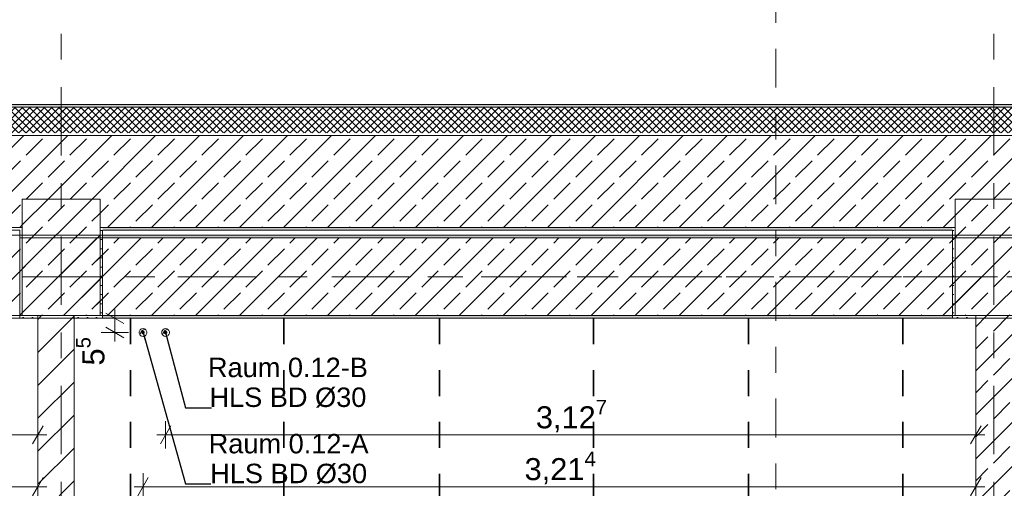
# Model space of a CAD drawing. Header units: metres. Extents: x -3.6 to 84.5, y -11 to 16.8.
# Tile 16 of 76: x 7.6 to 11.4, y 12.3 to 14.1. Entities that reach past the tile are written whole.
import ezdxf

# ---------------------------------------------------------------- set-up
doc = ezdxf.new("R2010")
doc.units = ezdxf.units.M
doc.header["$MEASUREMENT"] = 0
for name, pattern in [('Achse', [0.2, 0.1, -0.05, 0, -0.05]), ('Schnittlinie', [0.3, 0.15, -0.075, 0, -0.075]), ('Strichlinie doppelt', [0.546806, 0.264583, -0.105833, 0.070556, -0.105833]), ('Wipeout_Contour', [1, 0, -1])]:
    doc.linetypes.add(name, pattern=pattern)
for name, color, linetype in [('155 - Bemaßung_ Beschriftung.Ausbau - Deckenelemente', 7, 'Continuous'), ('201a - Marker.Schnitt - optisch Grundriss', 7, 'Continuous'), ('451 - Universal.Achsen Raster', 7, 'Continuous'), ('604 - Struktur.Wand Aussen', 7, 'Continuous'), ('605 - Struktur.Wand Innen', 7, 'Continuous'), ('607 - Struktur.Stütze', 7, 'Continuous'), ('608 - Struktur.Träger', 7, 'Continuous')]:
    doc.layers.add(name, color=color, linetype=linetype)
doc.styles.add('ERSTELLTER_STIL_2', font='txt')
doc.dimstyles.new('ERSTELLTER_STIL__1', dxfattribs={"dimtxt": 0.1, "dimasz": 0.0532, "dimexe": 0.18, "dimexo": 0.0625, "dimgap": 0, "dimtad": 1, "dimtih": 1, "dimtoh": 1, "dimzin": 0, "dimdsep": 46, "dimtxsty": 'ERSTELLTER_STIL_2', "dimblk": 'ARROWHEAD_2', "dimblk1": 'ARROWHEAD_2', "dimblk2": 'ARROWHEAD_2', "dimcen": 0.09, "dimse1": 1, "dimse2": 1, "dimclrd": 7, "dimclre": 7, "dimclrt": 7, "dimazin": 0, "dimtfac": 1, "dimtdec": 4, "dimtmove": 0, "dimatfit": 3, "dimfxl": 1, "dimtolj": 1, "dimtzin": 0, "dimarcsym": 0})
doc.dimstyles.new('ERSTELLTER_STIL__3', dxfattribs={"dimtxt": 0.085, "dimasz": 0.0532, "dimexe": 0.18, "dimexo": 0.0625, "dimgap": 0, "dimtad": 1, "dimtih": 1, "dimtoh": 1, "dimzin": 0, "dimdsep": 46, "dimtxsty": 'ERSTELLTER_STIL_2', "dimblk": 'ARROWHEAD_2', "dimblk1": 'ARROWHEAD_2', "dimblk2": 'ARROWHEAD_2', "dimcen": 0.09, "dimse1": 1, "dimse2": 1, "dimclrd": 256, "dimclre": 256, "dimclrt": 256, "dimazin": 0, "dimtfac": 1, "dimtdec": 4, "dimtmove": 0, "dimatfit": 3, "dimfxl": 1, "dimtolj": 1, "dimtzin": 0, "dimarcsym": 0})
doc.dimstyles.new('ERSTELLTER_STIL__5', dxfattribs={"dimtxt": 0.085, "dimasz": 0.0532, "dimexe": 0.18, "dimexo": 0.0625, "dimgap": 0, "dimtad": 1, "dimzin": 0, "dimdsep": 46, "dimtxsty": 'ERSTELLTER_STIL_2', "dimblk": 'ARROWHEAD_2', "dimblk1": 'ARROWHEAD_2', "dimblk2": 'ARROWHEAD_2', "dimcen": 0.09, "dimse1": 1, "dimse2": 1, "dimclrd": 256, "dimclre": 256, "dimclrt": 256, "dimazin": 0, "dimtfac": 1, "dimtdec": 4, "dimtmove": 0, "dimatfit": 3, "dimfxl": 1, "dimtolj": 1, "dimtzin": 0, "dimarcsym": 0})
doc.dimstyles.new('ERSTELLTER_STIL__8', dxfattribs={"dimtxt": 0.18, "dimasz": 0.02736, "dimexe": 0.18, "dimexo": 0.0625, "dimgap": 0, "dimtad": 0, "dimtih": 1, "dimtoh": 1, "dimdec": 4, "dimzin": 0, "dimdsep": 46, "dimcen": 0.09, "dimadec": 0, "dimazin": 0, "dimtfac": 1, "dimtdec": 4, "dimtmove": 0, "dimatfit": 3, "dimldrblk": 'ARROWHEAD_11', "dimfxl": 1, "dimtolj": 1, "dimtzin": 0, "dimarcsym": 0})
pattern_1 = [(45, (0, 0), (-0.01767767, 0.01767767), [0, -0.025])]
pattern_2 = [(45, (0, 0), (-0.0848528, 0.0848528), []), (45, (-0.04243, 0.04243), (-0.0848528, 0.0848528), [0.09, -0.03])]

# ---------------------------------------------------------------- blocks, each defined once
blk = doc.blocks.new('*D257')
at = {"layer": '155 - Bemaßung_ Beschriftung.Ausbau - Deckenelemente', "color": 7, "linetype": 'Continuous', "lineweight": 5}
for p, q in [((9.19, 9.0575), (9.19, 9.1625)), ((9.784, 9.0575), (9.784, 9.1625)), ((9.2102, 9.145), (9.1698, 9.075)), ((9.8042, 9.145), (9.7638, 9.075)), ((9.19, 9.11), (9.784, 9.11))]:
    blk.add_line(p, q, dxfattribs=at)
at = {"layer": '155 - Bemaßung_ Beschriftung.Ausbau - Deckenelemente', "color": 7, "lineweight": 5, "insert": (9.3861, 9.1283), "char_height": 0.1, "attachment_point": 7, "style": 'ERSTELLTER_STIL_2'}
blk.add_mtext('\\A1;{\\pql;\\fArial|b0|i0|c0|p38;59\\fArial|b0|i0|c0|p38;\\A1{\\H.66x;\\S4^  ;}}', dxfattribs=at)
blk = doc.blocks.new('ARROWHEAD_2')
at = {"color": 0, "linetype": 'Continuous', "lineweight": 0}
for p, q in [((0, 0), (-1, 0)), ((-0.378, -0.655), (0.378, 0.655))]:
    blk.add_line(p, q, dxfattribs=at)
blk = doc.blocks.new('*D258')
at = {"layer": '155 - Bemaßung_ Beschriftung.Ausbau - Deckenelemente', "color": 7, "linetype": 'Continuous', "lineweight": 5}
for p, q in [((9.784, 9.0575), (9.784, 9.1625)), ((10.383, 9.0575), (10.383, 9.1625)), ((9.8042, 9.145), (9.7638, 9.075)), ((10.4032, 9.145), (10.3628, 9.075)), ((9.784, 9.11), (10.383, 9.11))]:
    blk.add_line(p, q, dxfattribs=at)
at = {"layer": '155 - Bemaßung_ Beschriftung.Ausbau - Deckenelemente', "color": 7, "lineweight": 5, "insert": (9.9826, 9.1283), "char_height": 0.1, "attachment_point": 7, "style": 'ERSTELLTER_STIL_2'}
blk.add_mtext('\\A1;{\\pql;\\fArial|b0|i0|c0|p38;59\\fArial|b0|i0|c0|p38;\\A1{\\H.66x;\\S9^  ;}}', dxfattribs=at)
blk = doc.blocks.new('*D259')
at = {"layer": '155 - Bemaßung_ Beschriftung.Ausbau - Deckenelemente', "color": 7, "linetype": 'Continuous', "lineweight": 5}
for p, q in [((10.383, 9.0575), (10.383, 9.1625)), ((10.978, 9.0575), (10.978, 9.1625)), ((10.4032, 9.145), (10.3628, 9.075)), ((10.9982, 9.145), (10.9578, 9.075)), ((10.383, 9.11), (10.978, 9.11))]:
    blk.add_line(p, q, dxfattribs=at)
at = {"layer": '155 - Bemaßung_ Beschriftung.Ausbau - Deckenelemente', "color": 7, "lineweight": 5, "insert": (10.5796, 9.1283), "char_height": 0.1, "attachment_point": 7, "style": 'ERSTELLTER_STIL_2'}
blk.add_mtext('\\A1;{\\pql;\\fArial|b0|i0|c0|p38;59\\fArial|b0|i0|c0|p38;\\A1{\\H.66x;\\S5^  ;}}', dxfattribs=at)
blk = doc.blocks.new('*D260')
at = {"layer": '155 - Bemaßung_ Beschriftung.Ausbau - Deckenelemente', "color": 7, "linetype": 'Continuous', "lineweight": 5}
for p, q in [((10.978, 9.0575), (10.978, 9.1625)), ((11.26, 9.0575), (11.26, 9.1625)), ((10.9982, 9.145), (10.9578, 9.075)), ((11.2398, 9.075), (11.2802, 9.145)), ((10.978, 9.11), (11.26, 9.11)), ((11.26, 9.11), (11.2942, 9.11))]:
    blk.add_line(p, q, dxfattribs=at)
at = {"layer": '155 - Bemaßung_ Beschriftung.Ausbau - Deckenelemente', "color": 7, "lineweight": 5, "insert": (11.0181, 9.1283), "char_height": 0.1, "attachment_point": 7, "style": 'ERSTELLTER_STIL_2'}
blk.add_mtext('\\A1;{\\pql;\\fArial|b0|i0|c0|p38;28\\fArial|b0|i0|c0|p38;\\A1{\\H.66x;\\S2^  ;}}', dxfattribs=at)
blk = doc.blocks.new('*D347')
at = {"layer": '155 - Bemaßung_ Beschriftung.Ausbau - Deckenelemente', "color": 92, "linetype": 'Continuous', "lineweight": 9, "true_color": 0x00be00}
for p, q in [((8.133, 12.4875), (8.133, 12.5925)), ((11.26, 12.4875), (11.26, 12.5925)), ((8.1532, 12.575), (8.1128, 12.505)), ((11.2398, 12.505), (11.2802, 12.575)), ((8.0988, 12.54), (8.133, 12.54)), ((8.133, 12.54), (11.26, 12.54)), ((11.26, 12.54), (11.2942, 12.54))]:
    blk.add_line(p, q, dxfattribs=at)
at = {"layer": '155 - Bemaßung_ Beschriftung.Ausbau - Deckenelemente', "color": 92, "lineweight": 9, "true_color": 0x00be00, "insert": (9.5621, 12.5405), "char_height": 0.085, "attachment_point": 7, "style": 'ERSTELLTER_STIL_2'}
blk.add_mtext('\\A1;{\\pql;\\fArial|b0|i0|c0|p38;3,12\\fArial|b0|i0|c0|p38;\\A1{\\H.66x;\\S7^  ;}}', dxfattribs=at)
blk = doc.blocks.new('*D348')
at = {"layer": '155 - Bemaßung_ Beschriftung.Ausbau - Deckenelemente', "color": 92, "linetype": 'Continuous', "lineweight": 9, "true_color": 0x00be00}
for p, q in [((8.046, 12.2875), (8.046, 12.3925)), ((11.26, 12.2875), (11.26, 12.3925)), ((8.0662, 12.375), (8.0258, 12.305)), ((11.2398, 12.305), (11.2802, 12.375)), ((8.0118, 12.34), (8.046, 12.34)), ((8.046, 12.34), (11.26, 12.34)), ((11.26, 12.34), (11.2942, 12.34))]:
    blk.add_line(p, q, dxfattribs=at)
at = {"layer": '155 - Bemaßung_ Beschriftung.Ausbau - Deckenelemente', "color": 92, "lineweight": 9, "true_color": 0x00be00, "insert": (9.5186, 12.3405), "char_height": 0.085, "attachment_point": 7, "style": 'ERSTELLTER_STIL_2'}
blk.add_mtext('\\A1;{\\pql;\\fArial|b0|i0|c0|p38;3,21\\fArial|b0|i0|c0|p38;\\A1{\\H.66x;\\S4^  ;}}', dxfattribs=at)
blk = doc.blocks.new('*D349')
at = {"layer": '155 - Bemaßung_ Beschriftung.Ausbau - Deckenelemente', "color": 92, "linetype": 'Continuous', "lineweight": 9, "true_color": 0x00be00}
for p, q in [((7.9724, 12.9698), (7.9024, 13.0102)), ((7.9374, 12.99), (7.9374, 13.0242)), ((7.9899, 12.99), (7.8849, 12.99)), ((7.9374, 12.935), (7.9374, 12.99)), ((7.9899, 12.935), (7.8849, 12.935)), ((7.9024, 12.9552), (7.9724, 12.9148)), ((7.9374, 12.9008), (7.9374, 12.935))]:
    blk.add_line(p, q, dxfattribs=at)
at = {"layer": '155 - Bemaßung_ Beschriftung.Ausbau - Deckenelemente', "color": 92, "lineweight": 9, "true_color": 0x00be00, "insert": (7.9218, 12.8077), "char_height": 0.085, "attachment_point": 7, "rotation": 90, "style": 'ERSTELLTER_STIL_2'}
blk.add_mtext('\\A1;{\\pql;\\fArial|b0|i0|c0|p38;5\\fArial|b0|i0|c0|p38;\\A1{\\H.66x;\\S5^  ;}}', dxfattribs=at)
blk = doc.blocks.new('*D353')
at = {"layer": '155 - Bemaßung_ Beschriftung.Ausbau - Deckenelemente', "color": 92, "linetype": 'Continuous', "lineweight": 9, "true_color": 0x00be00}
for p, q in [((4.267, 12.4875), (4.267, 12.5925)), ((7.64, 12.4875), (7.64, 12.5925)), ((4.2872, 12.575), (4.2468, 12.505)), ((7.6198, 12.505), (7.6602, 12.575)), ((4.267, 12.54), (7.64, 12.54)), ((7.64, 12.54), (7.6742, 12.54))]:
    blk.add_line(p, q, dxfattribs=at)
at = {"layer": '155 - Bemaßung_ Beschriftung.Ausbau - Deckenelemente', "color": 92, "lineweight": 9, "true_color": 0x00be00, "insert": (5.8191, 12.5405), "char_height": 0.085, "attachment_point": 7, "style": 'ERSTELLTER_STIL_2'}
blk.add_mtext('\\A1;{\\pql;\\fArial|b0|i0|c0|p38;3,37\\fArial|b0|i0|c0|p38;\\A1{\\H.66x;\\S3^  ;}}', dxfattribs=at)
blk = doc.blocks.new('*D354')
at = {"layer": '155 - Bemaßung_ Beschriftung.Ausbau - Deckenelemente', "color": 92, "linetype": 'Continuous', "lineweight": 9, "true_color": 0x00be00}
for p, q in [((3.66, 12.2875), (3.66, 12.3925)), ((7.64, 12.2875), (7.64, 12.3925)), ((3.6802, 12.375), (3.6398, 12.305)), ((7.6198, 12.305), (7.6602, 12.375)), ((3.6258, 12.34), (3.66, 12.34)), ((3.66, 12.34), (7.64, 12.34)), ((7.64, 12.34), (7.6742, 12.34))]:
    blk.add_line(p, q, dxfattribs=at)
at = {"layer": '155 - Bemaßung_ Beschriftung.Ausbau - Deckenelemente', "color": 92, "lineweight": 9, "true_color": 0x00be00, "insert": (5.5369, 12.357), "char_height": 0.085, "attachment_point": 7, "style": 'ERSTELLTER_STIL_2'}
blk.add_mtext('\\A1;{\\pql;\\fArial|b0|i0|c0|p38;3,98}', dxfattribs=at)
blk = doc.blocks.new('ARROWHEAD_11')
at = {"color": 0, "linetype": 'Continuous', "lineweight": 0}
blk.add_line((0, 0), (-1, 0), dxfattribs=at)
at = {"color": 0, "linetype": 'Continuous', "lineweight": 0, "const_width": 0.25, "flags": 128}
blk.add_lwpolyline([(-0.125, 0, 1), (0.125, 0, 1)], format="xyb", close=True, dxfattribs=at)

msp = doc.modelspace()

# ---------------------------------------------------------------- hatches: boundary and pattern name
at = {"layer": '604 - Struktur.Wand Aussen', "linetype": 'Continuous', "lineweight": 0, "true_color": 0x000000}
h = msp.add_hatch(dxfattribs=at)
h.set_pattern_fill('Verputz_0001', color=18, style=0, pattern_type=2)
h.set_pattern_definition([(0, (0, 0), (0, 0.08660254), [0, -0.05]), (0, (0.025, 0.0433), (0, 0.08660254), [0, -0.05])])
h.paths.add_polyline_path([(-0.125, 13.8062), (-0.1237, 13.805), (11.48, 13.805), (11.48, 13.815), (-0.125, 13.815)])
h = msp.add_hatch(dxfattribs=at)
h.set_pattern_fill('Dämmung__hart_2_0001', color=18, style=0, pattern_type=2)
h.set_pattern_definition([(225, (0, 0), (-0.014142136, 0.014142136), []), (315, (0, 0), (0.014142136, 0.014142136), [])])
h.paths.add_polyline_path([(-0.025, 13.718), (-0.0103, 13.705), (11.48, 13.705), (11.48, 13.805), (-0.025, 13.805)])
h = msp.add_hatch(dxfattribs=at)
h.set_pattern_fill('Beton__Stahlbeton_0001', color=18, style=0, pattern_type=2)
h.set_pattern_definition(pattern_2)
h.paths.add_polyline_path([(11.48, 13.695), (0.405, 13.695), (0.405, 13.45), (0.68, 13.45), (0.68, 13.34), (3.98, 13.34), (3.98, 13.45), (4.28, 13.45), (4.28, 13.34), (7.58, 13.34), (7.58, 13.45), (7.88, 13.45), (7.88, 13.34), (11.18, 13.34), (11.18, 13.45), (11.48, 13.45)])
h = msp.add_hatch(dxfattribs=at)
h.set_pattern_fill('Gips_0001', color=18, style=0, pattern_type=2)
h.set_pattern_definition(pattern_1)
h.paths.add_polyline_path([(7.89, 13.33), (11.17, 13.33), (11.17, 13.34), (7.89, 13.34)])
at = {"layer": '605 - Struktur.Wand Innen', "linetype": 'Continuous', "lineweight": 0, "true_color": 0x000000}
h = msp.add_hatch(dxfattribs=at)
h.set_pattern_fill('Beton__Stahlbeton_0001', color=18, style=0, pattern_type=2)
h.set_pattern_definition(pattern_2)
h.paths.add_polyline_path([(11.26, 8.5), (11.41, 8.5), (11.41, 13), (11.26, 13)])
at = {"layer": '607 - Struktur.Stütze', "linetype": 'Continuous', "lineweight": 0, "true_color": 0x000000}
h = msp.add_hatch(dxfattribs=at)
h.set_pattern_fill('Beton__Stahlbeton_0001', color=18, style=0, pattern_type=2)
h.set_pattern_definition(pattern_2)
h.paths.add_polyline_path([(11.18, 13), (11.48, 13), (11.48, 13.45), (11.18, 13.45)])
h = msp.add_hatch(dxfattribs=at)
h.set_pattern_fill('Gips_0001', color=18, style=0, pattern_type=2)
h.set_pattern_definition(pattern_1)
h.paths.add_polyline_path([(7.57, 13.33), (7.58, 13.33), (7.58, 13.34), (7.57, 13.34)])
h = msp.add_hatch(dxfattribs=at)
h.set_pattern_fill('Gips_0001', color=18, style=0, pattern_type=2)
h.set_pattern_definition(pattern_1)
h.paths.add_polyline_path([(7.88, 13.33), (7.89, 13.33), (7.89, 13.34), (7.88, 13.34)])
h = msp.add_hatch(dxfattribs=at)
h.set_pattern_fill('Gips_0001', color=18, style=0, pattern_type=2)
h.set_pattern_definition(pattern_1)
h.paths.add_polyline_path([(11.17, 13.34), (11.17, 13.33), (11.18, 13.33), (11.18, 13.34)])
h = msp.add_hatch(dxfattribs=at)
h.set_pattern_fill('Gips_0001', color=18, style=0, pattern_type=2)
h.set_pattern_definition(pattern_1)
h.paths.add_polyline_path([(11.17, 13.33), (11.17, 12.99), (11.26, 12.99), (11.26, 13), (11.18, 13), (11.18, 13.33)])
at = {"layer": '608 - Struktur.Träger', "linetype": 'Continuous', "lineweight": 0, "true_color": 0x000000}
h = msp.add_hatch(dxfattribs=at)
h.set_pattern_fill('Gips_0001', color=18, style=0, pattern_type=2)
h.set_pattern_definition(pattern_1)
h.paths.add_polyline_path([(11.17, 13.31), (7.89, 13.31), (7.89, 13.3), (11.17, 13.3)])
h = msp.add_hatch(dxfattribs=at)
h.set_pattern_fill('Gips_0001', color=18, style=0, pattern_type=2)
h.set_pattern_definition(pattern_1)
h.paths.add_polyline_path([(7.89, 13), (7.89, 12.99), (11.17, 12.99), (11.17, 13)])

# ---------------------------------------------------------------- linework, layer by layer
at = {"layer": '155 - Bemaßung_ Beschriftung.Ausbau - Deckenelemente', "color": 7, "linetype": 'Achse', "lineweight": 35}
for p, q in [((7.997, 12.99), (7.997, 8.51)), ((8.59, 12.99), (8.59, 8.51)), ((9.19, 12.99), (9.19, 8.51)), ((9.784, 12.99), (9.784, 8.51)), ((10.383, 12.99), (10.383, 8.51)), ((10.978, 12.99), (10.978, 8.51))]:
    msp.add_line(p, q, dxfattribs=at)
at = {"layer": '155 - Bemaßung_ Beschriftung.Ausbau - Deckenelemente', "color": 7, "linetype": 'Continuous', "lineweight": 5}
for p, q in [((8.0337, 12.9264), (8.04, 12.941)), ((8.04, 12.941), (8.0546, 12.9473)), ((8.1207, 12.9264), (8.127, 12.941)), ((8.127, 12.941), (8.1416, 12.9473))]:
    msp.add_line(p, q, dxfattribs=at)
at = {"layer": '155 - Bemaßung_ Beschriftung.Ausbau - Deckenelemente', "color": 7, "linetype": 'Continuous', "lineweight": 9, "flags": 128}
for points in [[(8.061, 12.935, 0.414214), (8.046, 12.95, 0.414214), (8.031, 12.935, 0.414214), (8.046, 12.92, 0.414214)], [(8.148, 12.935, 0.414214), (8.133, 12.95, 0.414214), (8.118, 12.935, 0.414214), (8.133, 12.92, 0.414214)]]:
    msp.add_lwpolyline(points, format="xyb", close=True, dxfattribs=at)
at = {"layer": '201a - Marker.Schnitt - optisch Grundriss', "color": 7, "linetype": 'Schnittlinie', "lineweight": 13}
msp.add_line((10.488, 14.48), (10.488, -0.78), dxfattribs=at)
at = {"layer": '451 - Universal.Achsen Raster', "color": 160, "linetype": 'Strichlinie doppelt', "lineweight": 9, "true_color": 0x3232ff}
for p, q in [((11.33, -10.585), (11.33, 16.355)), ((64.935, 13.15), (-3.175, 13.15))]:
    msp.add_line(p, q, dxfattribs=at)
at = {"layer": '604 - Struktur.Wand Aussen', "color": 7, "linetype": 'Continuous', "lineweight": 5}
msp.add_line((11.48, 13.805), (-0.025, 13.805), dxfattribs=at)
at = {"layer": '604 - Struktur.Wand Aussen', "color": 7, "linetype": 'Continuous', "lineweight": 13}
for p, q in [((11.48, 13.695), (0.405, 13.695)), ((4.28, 13.34), (7.58, 13.34)), ((7.88, 13.34), (11.18, 13.34))]:
    msp.add_line(p, q, dxfattribs=at)
at = {"layer": '604 - Struktur.Wand Aussen', "color": 7, "linetype": 'Continuous', "lineweight": 5, "flags": 128}
for points in [[(11.48, 13.815), (-0.125, 13.815)], [(4.29, 13.33), (7.57, 13.33)], [(7.89, 13.33), (11.17, 13.33)]]:
    msp.add_lwpolyline(points, dxfattribs=at)
at = {"layer": '605 - Struktur.Wand Innen', "color": 7, "linetype": 'Continuous', "lineweight": 18, "flags": 128}
msp.add_lwpolyline([(11.26, 13), (11.26, 8.5)], dxfattribs=at)
at = {"layer": '607 - Struktur.Stütze', "color": 7, "linetype": 'Continuous', "lineweight": 13, "flags": 128}
msp.add_lwpolyline([(11.18, 13), (11.48, 13), (11.48, 13.45), (11.18, 13.45)], close=True, dxfattribs=at)
at = {"layer": '607 - Struktur.Stütze', "color": 7, "linetype": 'Continuous', "lineweight": 5, "flags": 128}
msp.add_lwpolyline([(11.17, 13.33), (11.17, 12.99), (11.26, 12.99)], dxfattribs=at)
at = {"layer": '608 - Struktur.Träger', "color": 7, "linetype": 'Continuous', "lineweight": 13}
for p, q in [((0.38, 13.31), (11.48, 13.31)), ((7.89, 13.3), (7.57, 13.3)), ((11.17, 13.3), (7.89, 13.3)), ((11.48, 13.3), (11.17, 13.3))]:
    msp.add_line(p, q, dxfattribs=at)
at = {"layer": '608 - Struktur.Träger', "color": 7, "linetype": 'Continuous', "lineweight": 5}
for p, q in [((7.89, 13.31), (7.89, 13.3)), ((11.17, 13.31), (7.89, 13.31)), ((11.17, 13.31), (11.17, 13.3)), ((7.89, 13), (7.89, 12.99)), ((11.17, 13), (11.17, 12.99)), ((11.17, 12.99), (7.89, 12.99))]:
    msp.add_line(p, q, dxfattribs=at)
at = {"layer": '608 - Struktur.Träger', "color": 7, "linetype": 'Achse', "lineweight": 9}
msp.add_line((0.38, 13.15), (11.48, 13.15), dxfattribs=at)

# ---------------------------------------------------------------- texts
at = {"layer": '155 - Bemaßung_ Beschriftung.Ausbau - Deckenelemente', "color": 7, "linetype": 'Continuous', "lineweight": 9, "char_height": 0.075, "attachment_point": 9, "line_spacing_factor": 0.920251, "style": 'ERSTELLTER_STIL_2'}
for s, insert in [('\\A1;{\\pqc;\\fArial|b0|i0|c0|p38;Raum 0.12-B\\P\\pqc;\\fArial|b0|i0|c0|p38;HLS BD\\fArial|b0|i0|c0|p38; Ø\\fArial|b0|i0|c0|p38;30}', (8.9138, 12.6449)), ('\\A1;{\\pqc;\\fArial|b0|i0|c0|p38;Raum 0.12-A\\P\\pqc;\\fArial|b0|i0|c0|p38;HLS BD\\fArial|b0|i0|c0|p38; Ø\\fArial|b0|i0|c0|p38;30}', (8.9166, 12.3508))]:
    msp.add_mtext(s, dxfattribs=dict(at, insert=insert))

# ---------------------------------------------------------------- dimensions: what is measured, and where the dimension line sits
at = {"layer": '155 - Bemaßung_ Beschriftung.Ausbau - Deckenelemente', "color": 7, "linetype": 'Continuous', "lineweight": 5}
for base, p1, p2, picture, middle in [((11.26, 9.11), (10.978, 12.99), (11.26, 13), '*D260', (11.2294, 9.18)), ((9.784, 9.11), (9.19, 8.51), (9.784, 12.99), '*D257', (9.5974, 9.18)), ((10.383, 9.11), (9.784, 12.99), (10.383, 12.99), '*D258', (10.1939, 9.18)), ((10.978, 9.1099822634), (10.383, 12.9899822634), (10.978, 12.9899822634), '*D259', (10.7908662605, 9.1799822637))]:
    dim = msp.add_linear_dim(base=base, p1=p1, p2=p2, dimstyle='ERSTELLTER_STIL__1', dxfattribs=at)
    dim.commit()
    dim.dimension.update_dxf_attribs({"geometry": picture, "text_midpoint": middle, "dimtype": 160})
at = {"layer": '155 - Bemaßung_ Beschriftung.Ausbau - Deckenelemente', "color": 92, "linetype": 'Continuous', "lineweight": 9, "true_color": 0x00be00}
for base, p1, picture, middle in [((11.26, 12.34), (8.046, 12.935), '*D348', (9.7438, 12.3995)), ((11.26, 12.54), (8.133, 12.935), '*D347', (9.7873, 12.5995))]:
    dim = msp.add_linear_dim(base=base, p1=p1, p2=(11.26, 10.7432), dimstyle='ERSTELLTER_STIL__3', dxfattribs=at)
    dim.commit()
    dim.dimension.update_dxf_attribs({"geometry": picture, "text_midpoint": middle, "dimtype": 160})

# ---------------------------------------------------------------- leaders
at = {"layer": '155 - Bemaßung_ Beschriftung.Ausbau - Deckenelemente', "color": 7, "linetype": 'Continuous', "lineweight": 9, "annotation_type": 0, "has_hookline": 1, "hookline_direction": 0}
for points, text_width in [([(8.046, 12.935), (8.2099, 12.3508), (8.308, 12.3508)], 0.6086), ([(8.133, 12.935), (8.2099, 12.6449), (8.3108, 12.6449)], 0.6029)]:
    msp.add_leader(points, dimstyle='ERSTELLTER_STIL__8', dxfattribs=dict(at, text_width=text_width))

# ---------------------------------------------------------------- wipeouts: each hides what was drawn before it
at = {"color": 254, "linetype": 'Wipeout_Contour', "lineweight": 0, "ltscale": 53.052226}
msp.add_wipeout([(7.78, 8.5), (7.78, 13), (7.64, 13), (7.64, 8.5)], dxfattribs=at).dxf.layer = '605 - Struktur.Wand Innen'

# ---------------------------------------------------------------- next in the draw order: hatches: boundary and pattern name
at = {"layer": '605 - Struktur.Wand Innen', "linetype": 'Continuous', "lineweight": 0, "true_color": 0x000000}
h = msp.add_hatch(dxfattribs=at)
h.set_pattern_fill('MW_Ziegel_0001', color=18, style=0, pattern_type=2)
h.set_pattern_definition([(45, (0, 0), (-0.0636396, 0.0636396), [])])
h.paths.add_polyline_path([(7.78, 8.5), (7.78, 13), (7.64, 13), (7.64, 8.5)])
at = {"layer": '607 - Struktur.Stütze', "linetype": 'Continuous', "lineweight": 0, "true_color": 0x000000}
h = msp.add_hatch(dxfattribs=at)
h.set_pattern_fill('Beton__Stahlbeton_0001', color=18, style=0, pattern_type=2)
h.set_pattern_definition(pattern_2)
h.paths.add_polyline_path([(7.58, 13), (7.88, 13), (7.88, 13.45), (7.58, 13.45)])
h = msp.add_hatch(dxfattribs=at)
h.set_pattern_fill('Gips_0001', color=18, style=0, pattern_type=2)
h.set_pattern_definition(pattern_1)
h.paths.add_polyline_path([(7.58, 13.33), (7.57, 13.33), (7.57, 12.99), (7.64, 12.99), (7.64, 13), (7.58, 13)])
h = msp.add_hatch(dxfattribs=at)
h.set_pattern_fill('Gips_0001', color=18, style=0, pattern_type=2)
h.set_pattern_definition(pattern_1)
h.paths.add_polyline_path([(7.78, 12.99), (7.89, 12.99), (7.89, 13.33), (7.88, 13.33), (7.88, 13), (7.78, 13)])
at = {"layer": '608 - Struktur.Träger', "linetype": 'Continuous', "lineweight": 0, "true_color": 0x000000}
h = msp.add_hatch(dxfattribs=at)
h.set_pattern_fill('Beton__Stahlbeton_0001', color=18, style=0, pattern_type=2)
h.set_pattern_definition(pattern_2)
h.paths.add_polyline_path([(0.38, 13), (0.69, 13), (3.97, 13), (4.29, 13), (7.57, 13), (7.89, 13), (11.17, 13), (11.48, 13), (11.48, 13.3), (11.17, 13.3), (7.89, 13.3), (7.57, 13.3), (4.29, 13.3), (3.97, 13.3), (0.69, 13.3), (0.38, 13.3)])

# ---------------------------------------------------------------- next in the draw order: linework, layer by layer
at = {"layer": '451 - Universal.Achsen Raster', "color": 160, "linetype": 'Strichlinie doppelt', "lineweight": 9, "true_color": 0x3232ff}
msp.add_line((7.73, -10.585), (7.73, 16.355), dxfattribs=at)
at = {"layer": '605 - Struktur.Wand Innen', "color": 7, "linetype": 'Continuous', "lineweight": 18, "flags": 128}
for points in [[(7.64, 13), (7.64, 8.5)], [(7.78, 8.5), (7.78, 13)]]:
    msp.add_lwpolyline(points, dxfattribs=at)
at = {"layer": '607 - Struktur.Stütze', "color": 7, "linetype": 'Continuous', "lineweight": 13, "flags": 128}
msp.add_lwpolyline([(7.58, 13), (7.88, 13), (7.88, 13.45), (7.58, 13.45)], close=True, dxfattribs=at)
at = {"layer": '607 - Struktur.Stütze', "color": 7, "linetype": 'Continuous', "lineweight": 5, "flags": 128}
for points in [[(7.57, 13.33), (7.57, 12.99), (7.64, 12.99)], [(7.78, 12.99), (7.89, 12.99), (7.89, 13.33)]]:
    msp.add_lwpolyline(points, dxfattribs=at)
at = {"layer": '608 - Struktur.Träger', "color": 7, "linetype": 'Continuous', "lineweight": 13}
msp.add_line((0.38, 12.99), (11.48, 12.99), dxfattribs=at)
at = {"layer": '608 - Struktur.Träger', "color": 7, "linetype": 'Continuous', "lineweight": 13, "flags": 128}
msp.add_lwpolyline([(11.48, 13), (11.17, 13), (7.89, 13), (7.57, 13), (4.29, 13), (3.97, 13), (0.69, 13), (0.38, 13)], dxfattribs=at)

# ---------------------------------------------------------------- next in the draw order: dimensions: what is measured, and where the dimension line sits
at = {"layer": '155 - Bemaßung_ Beschriftung.Ausbau - Deckenelemente', "color": 92, "linetype": 'Continuous', "lineweight": 9, "true_color": 0x00be00}
dim = msp.add_linear_dim(base=(7.9374298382, 12.9899822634), p1=(8.0258274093, 12.9349822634), p2=(7.7598164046, 12.9899822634), angle=90, dimstyle='ERSTELLTER_STIL__5', dxfattribs=at)
dim.commit()
dim.dimension.update_dxf_attribs({"geometry": '*D349', "text_midpoint": (7.8779298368, 12.9548772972), "dimtype": 160, "text_rotation": 90})
for base, p1, picture, middle in [((7.64, 12.34), (3.66, 12.9725), '*D354', (5.6473, 12.3995)), ((7.64, 12.54), (4.267, 12.9625), '*D353', (6.0443, 12.5995))]:
    dim = msp.add_linear_dim(base=base, p1=p1, p2=(7.64, 10.75), dimstyle='ERSTELLTER_STIL__3', dxfattribs=at)
    dim.commit()
    dim.dimension.update_dxf_attribs({"geometry": picture, "text_midpoint": middle, "dimtype": 160})

doc.saveas('drawing.dxf')
